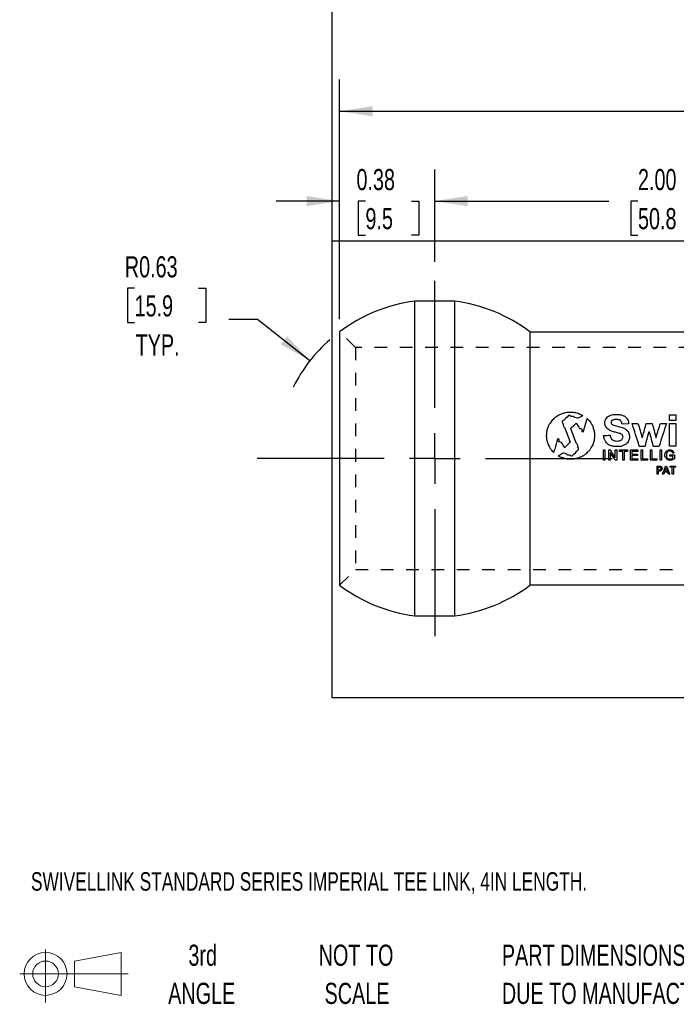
# Model space of a CAD drawing. Header units: inches. Extents: x 1 to 129, y 1 to 99.
# Tile 1 of 27: x 0.54 to 5.72, y 0.58 to 8.35. Entities that reach past the tile are written whole.
import ezdxf

# ---------------------------------------------------------------- set-up
doc = ezdxf.new("R2010")
doc.units = ezdxf.units.IN
doc.header["$LTSCALE"] = 2
doc.header["$MEASUREMENT"] = 0
doc.linetypes.add('CENTERX2', pattern=[0.8, 0.5, -0.1, 0.1, -0.1])
doc.linetypes.add('HIDDEN', pattern=[0.075, 0.05, -0.025])
doc.layers.add('CENTER', color=40, linetype='CENTERX2')
doc.layers.add('HIDDEN', color=102, linetype='HIDDEN')
doc.layers.add('DIMENSIONS', color=140, linetype='Continuous', lineweight=25)
doc.layers.add('TEXT', color=140, linetype='Continuous', lineweight=25)
doc.styles.add('SLDTEXTSTYLE0', font='TXT', dxfattribs={"width": 0.7})
doc.dimstyles.new('SLDDIMSTYLE0', dxfattribs={"dimtxt": 0.169922, "dimasz": 0.26, "dimexe": 0, "dimexo": 0.0625, "dimgap": 0.04248, "dimtad": 0, "dimtih": 1, "dimtoh": 1, "dimlfac": 0.5, "dimrnd": 1e-09, "dimdsep": 46, "dimtxsty": 'SLDTEXTSTYLE0', "dimsah": 1, "dimcen": 0, "dimadec": 0, "dimazin": 2, "dimtfac": 1, "dimtofl": 0, "dimtmove": 0, "dimatfit": 3, "dimfxl": 0, "dimfrac": 2, "dimtolj": 1, "dimtzin": 12, "dimarcsym": 0})
doc.dimstyles.new('SLDDIMSTYLE1', dxfattribs={"dimtxt": 0.169922, "dimasz": 0.26, "dimexe": 0, "dimexo": 0.0625, "dimgap": 0.04248, "dimtad": 0, "dimtih": 1, "dimtoh": 1, "dimlfac": 0.5, "dimrnd": 1e-09, "dimzin": 4, "dimdsep": 46, "dimtxsty": 'SLDTEXTSTYLE0', "dimsah": 1, "dimcen": 0.09, "dimadec": 0, "dimazin": 1, "dimtfac": 1, "dimtofl": 0, "dimtmove": 0, "dimatfit": 3, "dimfxl": 0, "dimfrac": 2, "dimtolj": 1, "dimtzin": 12, "dimarcsym": 0})
doc.dimstyles.new('SLDDIMSTYLE2', dxfattribs={"dimtxt": 0.169922, "dimasz": 0.26, "dimexe": 0, "dimexo": 0.0625, "dimgap": 0.04248, "dimtad": 0, "dimtih": 1, "dimtoh": 1, "dimlfac": 0.5, "dimrnd": 1e-09, "dimdsep": 46, "dimtxsty": 'SLDTEXTSTYLE0', "dimsah": 1, "dimcen": 0.09, "dimadec": 0, "dimazin": 2, "dimtfac": 1, "dimtmove": 0, "dimatfit": 0, "dimfxl": 0, "dimfrac": 2, "dimtolj": 1, "dimtzin": 12, "dimarcsym": 0})
doc.dimstyles.new('SLDDIMSTYLE3', dxfattribs={"dimtxt": 0.169922, "dimasz": 0.26, "dimexe": 0, "dimexo": 0.0625, "dimgap": 0.04248, "dimtad": 0, "dimtih": 1, "dimtoh": 1, "dimlfac": 0.5, "dimrnd": 1e-09, "dimzin": 12, "dimdsep": 46, "dimtxsty": 'SLDTEXTSTYLE0', "dimsah": 1, "dimcen": 0.09, "dimadec": 0, "dimazin": 3, "dimtfac": 1, "dimtofl": 0, "dimtmove": 0, "dimatfit": 3, "dimfxl": 0, "dimfrac": 2, "dimtolj": 1, "dimtzin": 12, "dimarcsym": 0})

# ---------------------------------------------------------------- blocks, each defined once
blk = doc.blocks.new('Block11')
at = {"color": 7, "linetype": 'Continuous', "lineweight": 18}
for p, q in [((0.2038, 0.4182), (0.2038, 0)), ((0.4315, 0.3281), (0.8012, 0.3962)), ((0.8012, 0.3962), (0.8012, 0.0576)), ((0.4315, 0.1257), (0.4315, 0.3281)), ((0, 0.2269), (0.8562, 0.2269)), ((0.4315, 0.1257), (0.8012, 0.0576))]:
    blk.add_line(p, q, dxfattribs=at)
for radius in [0.1693, 0.1012]:
    blk.add_circle((0.2038, 0.2269), radius, dxfattribs=at)
blk = doc.blocks.new('Block12')
at = {"color": 7, "linetype": 'Continuous'}
blk.add_blockref('Block11', (0, 0), dxfattribs=at)
blk = doc.blocks.new('SW_NOTE_0_2')
at = {"layer": 'TEXT', "color": 0, "char_height": 0.166667, "attachment_point": 1, "style": 'SLDTEXTSTYLE0'}
for s, insert in [('PART DIMENSIONS MAY DIFFER SLIGHTLY', (0, 0.2148)), ("DUE TO MANUFACTURER'S VARIANCES", (0, -0.0861))]:
    blk.add_mtext(s, dxfattribs=dict(at, insert=insert))
blk = doc.blocks.new('SW_NOTE_0_3')
at = {"layer": 'TEXT', "color": 0, "char_height": 0.16667, "attachment_point": 2, "style": 'SLDTEXTSTYLE0'}
for s, insert in [('NOT TO', (0.4141, 0.2148)), ('SCALE', (0.4216, -0.0861))]:
    blk.add_mtext(s, dxfattribs=dict(at, insert=insert))
blk = doc.blocks.new('SW_NOTE_0_4')
at = {"layer": 'TEXT', "color": 0, "char_height": 0.16667, "attachment_point": 2, "style": 'SLDTEXTSTYLE0'}
for s, insert in [('3rd', (0.1823, 0.2148)), ('ANGLE', (0.1746, -0.0861))]:
    blk.add_mtext(s, dxfattribs=dict(at, insert=insert))
blk = doc.blocks.new('_D')
at = {"layer": 'DIMENSIONS'}
for p, q in [((1.4443, 6.2277), (1.3873, 6.2277)), ((1.3873, 6.2277), (1.3873, 5.9576)), ((1.9493, 6.2277), (2.0063, 6.2277)), ((2.0063, 6.2277), (2.0063, 5.9576)), ((2.4136, 5.9809), (2.1884, 5.9809)), ((2.8271, 5.6568), (2.4136, 5.9809)), ((1.3873, 5.9576), (1.4443, 5.9576)), ((2.0063, 5.9576), (1.9493, 5.9576))]:
    blk.add_line(p, q, dxfattribs=at)
blk.add_arc((3.8108, 4.8856), 1.25, 131.44382, 153.21439, dxfattribs=at)
blk.add_solid([(2.8271, 5.6568), (2.6471, 5.8487), (2.5978, 5.7857)], dxfattribs=at)
at = {"layer": 'DIMENSIONS', "char_height": 0.16667, "attachment_point": 1, "style": 'SLDTEXTSTYLE0'}
for s, insert in [('R0.63', (1.367, 6.4805)), ('15.9', (1.4443, 6.1724)), ('TYP.', (1.4525, 5.8643))]:
    blk.add_mtext(s, dxfattribs=dict(at, insert=insert))
blk = doc.blocks.new('_D_2')
at = {"layer": 'DIMENSIONS'}
for p, q in [((3.8108, 6.4356), (3.8108, 7.1655)), ((7.8108, 6.4356), (7.8108, 7.1655)), ((3.8108, 6.9155), (5.1828, 6.9155)), ((5.4131, 6.9155), (5.356, 6.9155)), ((5.356, 6.9155), (5.356, 6.6455)), ((5.918, 6.9155), (5.9751, 6.9155)), ((5.9751, 6.9155), (5.9751, 6.6455)), ((7.8108, 6.9155), (6.1483, 6.9155)), ((5.356, 6.6455), (5.4131, 6.6455)), ((5.9751, 6.6455), (5.918, 6.6455))]:
    blk.add_line(p, q, dxfattribs=at)
for points in [[(3.8108, 6.9155), (4.0708, 6.8755), (4.0708, 6.9555)], [(7.8108, 6.9155), (7.5508, 6.9555), (7.5508, 6.8755)]]:
    blk.add_solid(points, dxfattribs=at)
at = {"layer": 'DIMENSIONS', "char_height": 0.16667, "attachment_point": 1, "style": 'SLDTEXTSTYLE0'}
for s, insert in [('2.00', (5.4131, 7.1684)), ('50.8', (5.4131, 6.8603))]:
    blk.add_mtext(s, dxfattribs=dict(at, insert=insert))
blk = doc.blocks.new('_D_3')
at = {"layer": 'DIMENSIONS'}
for p, q in [((3.0608, 5.9856), (3.0608, 7.1655)), ((3.8108, 6.4356), (3.8108, 7.1655)), ((3.0608, 6.9155), (2.5608, 6.9155)), ((3.2643, 6.9155), (3.2072, 6.9155)), ((3.2072, 6.9155), (3.2072, 6.6455)), ((3.6278, 6.9155), (3.6849, 6.9155)), ((3.6849, 6.9155), (3.6849, 6.6455)), ((3.8108, 6.9155), (4.3108, 6.9155)), ((3.2072, 6.6455), (3.2643, 6.6455)), ((3.6849, 6.6455), (3.6278, 6.6455))]:
    blk.add_line(p, q, dxfattribs=at)
for points in [[(3.0608, 6.9155), (2.8008, 6.9555), (2.8008, 6.8755)], [(3.8108, 6.9155), (4.0708, 6.8755), (4.0708, 6.9555)]]:
    blk.add_solid(points, dxfattribs=at)
at = {"layer": 'DIMENSIONS', "char_height": 0.16667, "attachment_point": 1, "style": 'SLDTEXTSTYLE0'}
for s, insert in [('0.38', (3.1936, 7.1684)), ('9.5', (3.2643, 6.8603))]:
    blk.add_mtext(s, dxfattribs=dict(at, insert=insert))
blk = doc.blocks.new('_D_5')
at = {"layer": 'DIMENSIONS'}
for p, q in [((3.0608, 5.9856), (3.0608, 7.874)), ((12.5608, 5.9856), (12.5608, 7.874)), ((3.0608, 7.624), (7.2821, 7.624)), ((7.5124, 7.624), (7.4553, 7.624)), ((7.4553, 7.624), (7.4553, 7.3539)), ((8.1587, 7.624), (8.2157, 7.624)), ((8.2157, 7.624), (8.2157, 7.3539)), ((12.5608, 7.624), (8.3889, 7.624)), ((7.4553, 7.3539), (7.5124, 7.3539)), ((8.2157, 7.3539), (8.1587, 7.3539))]:
    blk.add_line(p, q, dxfattribs=at)
for points in [[(3.0608, 7.624), (3.3208, 7.584), (3.3208, 7.664)], [(12.5608, 7.624), (12.3008, 7.664), (12.3008, 7.584)]]:
    blk.add_solid(points, dxfattribs=at)
at = {"layer": 'DIMENSIONS', "char_height": 0.16667, "attachment_point": 1, "style": 'SLDTEXTSTYLE0'}
for s, insert in [('4.75', (7.5831, 7.8769)), ('120.7', (7.5124, 7.5688))]:
    blk.add_mtext(s, dxfattribs=dict(at, insert=insert))
blk = doc.blocks.new('SW_CENTERMARKSYMBOL_2')
at = {"layer": 'CENTER', "color": 0}
for p, q in [((0, 0.4), (0, 1.45)), ((0, 0), (0, 0.2)), ((-0.4, 0), (-1.45, 0)), ((0, 0), (-0.2, 0)), ((0, 0), (0, -0.2)), ((0, 0), (0.2, 0)), ((0.4, 0), (1.45, 0)), ((0, -0.4), (0, -1.45))]:
    blk.add_line(p, q, dxfattribs=at)

msp = doc.modelspace()

# ---------------------------------------------------------------- linework, layer by layer
for p, q in [((3.653, 3.6456), (3.653, 6.1256)), ((3.9686, 6.1256), (3.653, 6.1256)), ((3.9686, 3.6456), (3.9686, 6.1256)), ((3.0608, 5.8856), (3.0608, 3.8856)), ((4.5608, 5.8856), (4.5608, 3.8856)), ((4.5608, 5.8856), (7.0608, 5.8856)), ((4.8796, 5.2494), (4.8639, 5.2491)), ((4.8785, 5.2237), (4.8661, 5.2236)), ((4.8972, 5.2491), (4.8796, 5.2494)), ((4.8927, 5.2168), (4.8852, 5.2168)), ((4.8979, 5.2176), (4.8936, 5.2177)), ((4.94, 5.2029), (4.9356, 5.2031)), ((4.9758, 5.2248), (4.9777, 5.2243)), ((5.2255, 5.2336), (5.2537, 5.2336)), ((5.6614, 5.1853), (5.6614, 5.2291)), ((5.6614, 5.2291), (5.7108, 5.2291)), ((5.7108, 5.2291), (5.7108, 5.1853)), ((4.9253, 5.1639), (4.927, 5.1639)), ((5.2012, 5.1752), (5.2012, 5.1676)), ((5.2549, 5.1926), (5.2274, 5.1926)), ((5.3391, 5.1602), (5.2874, 5.1575)), ((5.366, 5.1623), (5.4132, 5.1629)), ((5.4786, 5.1629), (5.5247, 5.1629)), ((5.5898, 5.1629), (5.6379, 5.1629)), ((5.7108, 5.1853), (5.6614, 5.1853)), ((5.6614, 4.9838), (5.6614, 5.1629)), ((5.6614, 5.1629), (5.7108, 5.1629)), ((5.7108, 5.1629), (5.7108, 4.9838)), ((4.8834, 5.121), (4.8834, 5.123)), ((4.9698, 5.0985), (4.9831, 5.0969)), ((5.0698, 5.0883), (5.0698, 5.065)), ((5.346, 5.065), (5.346, 5.0529)), ((5.446, 5.0502), (5.446, 5.0481)), ((5.446, 5.0481), (5.4472, 5.0481)), ((5.4999, 5.0969), (5.5016, 5.0969)), ((5.5544, 5.0517), (5.5544, 5.0492)), ((5.5544, 5.0492), (5.5554, 5.0492)), ((4.7804, 5.0398), (4.7791, 5.0396)), ((4.7849, 5.0394), (4.7804, 5.0398)), ((4.9378, 4.9835), (4.9378, 4.989)), ((5.2657, 4.9792), (5.2228, 4.9802)), ((5.246, 5.0226), (5.2599, 5.0246)), ((5.4231, 4.9838), (5.4705, 4.9838)), ((5.5318, 4.9838), (5.5795, 4.9838)), ((5.7108, 4.9838), (5.6614, 4.9838)), ((4.7826, 4.9054), (4.7826, 4.9066)), ((4.8222, 4.9303), (4.8259, 4.9303)), ((4.8596, 4.9143), (4.8665, 4.915)), ((4.8665, 4.915), (4.8746, 4.915)), ((4.8826, 4.9069), (4.8949, 4.9069)), ((4.9447, 4.9561), (4.9447, 4.9683)), ((5.142, 4.8724), (5.142, 4.9529)), ((5.142, 4.9529), (5.1529, 4.9529)), ((5.1529, 4.9529), (5.1529, 4.8724)), ((5.1827, 4.9529), (5.1937, 4.9529)), ((5.1827, 4.8724), (5.1827, 4.9529)), ((5.1937, 4.9329), (5.1937, 4.8724)), ((5.195, 4.9329), (5.1937, 4.9329)), ((5.2333, 4.8928), (5.2345, 4.8928)), ((5.2345, 4.9529), (5.2456, 4.9529)), ((5.2345, 4.8928), (5.2345, 4.9529)), ((5.2456, 4.9529), (5.2456, 4.8724)), ((5.2677, 4.9529), (5.3315, 4.9529)), ((5.2677, 4.9419), (5.2677, 4.9529)), ((5.2941, 4.9419), (5.2677, 4.9419)), ((5.2941, 4.8724), (5.2941, 4.9419)), ((5.3051, 4.9419), (5.3051, 4.8724)), ((5.3315, 4.9419), (5.3051, 4.9419)), ((5.3315, 4.9529), (5.3315, 4.9419)), ((5.3536, 4.9529), (5.412, 4.9529)), ((5.3536, 4.8724), (5.3536, 4.9529)), ((5.3646, 4.9419), (5.3646, 4.9187)), ((5.412, 4.9419), (5.3646, 4.9419)), ((5.3646, 4.9187), (5.4087, 4.9187)), ((5.3646, 4.909), (5.3646, 4.8834)), ((5.4087, 4.909), (5.3646, 4.909)), ((5.4087, 4.9187), (5.4087, 4.909)), ((5.412, 4.9529), (5.412, 4.9419)), ((5.4385, 4.9529), (5.4495, 4.9529)), ((5.4385, 4.8724), (5.4385, 4.9529)), ((5.4495, 4.9529), (5.4495, 4.8834)), ((5.5113, 4.9529), (5.5233, 4.9529)), ((5.5113, 4.8724), (5.5113, 4.9529)), ((5.5233, 4.9529), (5.5233, 4.8834)), ((5.5873, 4.8724), (5.5873, 4.9529)), ((5.5873, 4.9529), (5.5984, 4.9529)), ((5.5984, 4.9529), (5.5984, 4.8724)), ((5.626, 4.9012), (5.626, 4.9221)), ((5.6374, 4.9193), (5.6374, 4.9069)), ((5.6645, 4.9143), (5.6998, 4.9143)), ((5.6645, 4.9032), (5.6645, 4.9143)), ((5.6879, 4.9032), (5.6645, 4.9032)), ((5.6879, 4.889), (5.6879, 4.9032)), ((5.6971, 4.9334), (5.6971, 4.9305)), ((5.6998, 4.9143), (5.6998, 4.8834)), ((4.8997, 4.8796), (4.863, 4.8796)), ((5.1529, 4.8724), (5.142, 4.8724)), ((5.1937, 4.8724), (5.1827, 4.8724)), ((5.2456, 4.8724), (5.2345, 4.8724)), ((5.3051, 4.8724), (5.2941, 4.8724)), ((5.4132, 4.8724), (5.3536, 4.8724)), ((5.3646, 4.8834), (5.4132, 4.8834)), ((5.4132, 4.8834), (5.4132, 4.8724)), ((5.4892, 4.8724), (5.4385, 4.8724)), ((5.4495, 4.8834), (5.4892, 4.8834)), ((5.4892, 4.8834), (5.4892, 4.8724)), ((5.562, 4.8724), (5.5113, 4.8724)), ((5.5233, 4.8834), (5.562, 4.8834)), ((5.562, 4.8834), (5.562, 4.8724)), ((5.5631, 4.8261), (5.5838, 4.8261)), ((5.5631, 4.7613), (5.5631, 4.8261)), ((5.5719, 4.8184), (5.5838, 4.8184)), ((5.5719, 4.7932), (5.5719, 4.8184)), ((5.5984, 4.8724), (5.5873, 4.8724)), ((5.6305, 4.8261), (5.6392, 4.8261)), ((5.6656, 4.8261), (5.7097, 4.8261)), ((5.6656, 4.8184), (5.6656, 4.8261)), ((5.6833, 4.8184), (5.6656, 4.8184)), ((5.6833, 4.7613), (5.6833, 4.8184)), ((5.6921, 4.8184), (5.6921, 4.7613)), ((5.7097, 4.8184), (5.6921, 4.8184)), ((5.696, 4.8817), (5.6941, 4.8813)), ((5.7097, 4.8261), (5.7097, 4.8184)), ((5.5719, 4.7613), (5.5631, 4.7613)), ((5.5814, 4.7932), (5.5719, 4.7932)), ((5.5719, 4.7856), (5.5719, 4.7613)), ((5.5827, 4.7856), (5.5719, 4.7856)), ((5.6159, 4.7613), (5.6062, 4.7613)), ((5.6479, 4.779), (5.6227, 4.779)), ((5.6458, 4.7865), (5.625, 4.7865)), ((5.6634, 4.7613), (5.6547, 4.7613)), ((5.6921, 4.7613), (5.6833, 4.7613)), ((7.0608, 3.8856), (4.5608, 3.8856)), ((3.653, 3.6456), (3.9686, 3.6456))]:
    msp.add_line(p, q)
for start, end in [(97.25225, 126.8699), (53.1301, 82.74775), (233.1301, 262.74775), (277.25225, 306.8699)]:
    msp.add_arc((3.8108, 4.8856), 1.25, start, end)
for points in [[(4.7561, 5.2063), (4.7476, 5.1978), (4.7392, 5.1893), (4.7307, 5.1807)], [(4.7893, 5.2278), (4.7782, 5.2206), (4.7671, 5.2135), (4.7561, 5.2063)], [(4.8141, 5.2383), (4.8058, 5.2348), (4.7975, 5.2313), (4.7893, 5.2278)], [(4.8405, 5.2463), (4.8317, 5.2436), (4.8229, 5.241), (4.8141, 5.2383)], [(4.8661, 5.2236), (4.8495, 5.2082), (4.833, 5.1927), (4.8164, 5.177)], [(4.8639, 5.2491), (4.8561, 5.2481), (4.8483, 5.2472), (4.8405, 5.2463)], [(4.8852, 5.2168), (4.883, 5.2191), (4.8807, 5.2214), (4.8785, 5.2237)], [(4.8936, 5.2177), (4.8933, 5.2174), (4.893, 5.2171), (4.8927, 5.2168)], [(4.9156, 5.2467), (4.9094, 5.2475), (4.9033, 5.2483), (4.8972, 5.2491)], [(4.9015, 5.2166), (4.9003, 5.2169), (4.8991, 5.2173), (4.8979, 5.2176)], [(4.9079, 5.2146), (4.9058, 5.2152), (4.9036, 5.2159), (4.9015, 5.2166)], [(4.915, 5.2079), (4.9127, 5.2101), (4.9103, 5.2124), (4.9079, 5.2146)], [(4.9356, 5.2031), (4.9287, 5.2047), (4.9219, 5.2063), (4.915, 5.2079)], [(4.9328, 5.2429), (4.9271, 5.2442), (4.9213, 5.2455), (4.9156, 5.2467)], [(4.9553, 5.235), (4.9478, 5.2376), (4.9403, 5.2403), (4.9328, 5.2429)], [(4.9755, 5.2221), (4.9637, 5.2157), (4.9518, 5.2094), (4.94, 5.2029)], [(4.9758, 5.2248), (4.969, 5.2282), (4.9621, 5.2316), (4.9553, 5.235)], [(4.9777, 5.2243), (4.977, 5.2236), (4.9762, 5.2228), (4.9755, 5.2221)], [(5.1579, 5.1924), (5.1609, 5.1973), (5.164, 5.2022), (5.167, 5.2071)], [(5.167, 5.2071), (5.1715, 5.211), (5.1759, 5.2149), (5.1804, 5.2188)], [(5.1804, 5.2188), (5.1835, 5.22), (5.1866, 5.2212), (5.1897, 5.2225)], [(5.1897, 5.2225), (5.1965, 5.2251), (5.2034, 5.2278), (5.2102, 5.2305)], [(5.2102, 5.2305), (5.2153, 5.2315), (5.2204, 5.2326), (5.2255, 5.2336)], [(5.2537, 5.2336), (5.2632, 5.2324), (5.2727, 5.2311), (5.2822, 5.2299)], [(5.2822, 5.2299), (5.2897, 5.227), (5.2973, 5.2241), (5.3049, 5.2211)], [(5.3049, 5.2211), (5.3111, 5.2157), (5.3173, 5.2103), (5.3236, 5.2048)], [(5.3236, 5.2048), (5.3266, 5.1998), (5.3296, 5.1948), (5.3326, 5.1898)], [(4.7078, 5.1454), (4.7049, 5.1377), (4.7019, 5.13), (4.6989, 5.1223)], [(4.72, 5.1651), (4.7159, 5.1586), (4.7119, 5.152), (4.7078, 5.1454)], [(4.7307, 5.1807), (4.7271, 5.1755), (4.7236, 5.1703), (4.72, 5.1651)], [(4.8164, 5.177), (4.8165, 5.1733), (4.8166, 5.1695), (4.8167, 5.1658)], [(4.8167, 5.1658), (4.8191, 5.1635), (4.8215, 5.1612), (4.8239, 5.1589)], [(4.8239, 5.1589), (4.824, 5.1541), (4.8241, 5.1494), (4.8241, 5.1446)], [(4.8241, 5.1446), (4.8253, 5.1415), (4.8264, 5.1384), (4.8276, 5.1353)], [(4.8276, 5.1353), (4.8308, 5.1323), (4.834, 5.1293), (4.8372, 5.1262)], [(4.8372, 5.1262), (4.8507, 5.0892), (4.8642, 5.0517), (4.8777, 5.0139)], [(4.8834, 5.123), (4.8839, 5.1235), (4.8844, 5.124), (4.8849, 5.1245)], [(4.8849, 5.1245), (4.8984, 5.1377), (4.9118, 5.1509), (4.9253, 5.1639)], [(4.927, 5.1639), (4.9333, 5.1532), (4.9397, 5.1425), (4.946, 5.1317)], [(4.946, 5.1317), (4.9477, 5.129), (4.9493, 5.1262), (4.9509, 5.1234)], [(4.9844, 5.1028), (4.9868, 5.1114), (4.9892, 5.1201), (4.9916, 5.1287)], [(4.9916, 5.1287), (4.9969, 5.148), (5.0023, 5.1672), (5.0077, 5.1862)], [(5.011, 5.1978), (5.0099, 5.1939), (5.0088, 5.1901), (5.0077, 5.1862)], [(5.0122, 5.2004), (5.0118, 5.1995), (5.0114, 5.1987), (5.011, 5.1978)], [(5.0122, 5.2004), (5.0131, 5.2), (5.0141, 5.1995), (5.015, 5.1991)], [(5.015, 5.1991), (5.0167, 5.1969), (5.0183, 5.1946), (5.02, 5.1924)], [(5.02, 5.1924), (5.0235, 5.1888), (5.027, 5.1852), (5.0304, 5.1816)], [(5.0304, 5.1816), (5.0339, 5.1769), (5.0373, 5.1722), (5.0407, 5.1676)], [(5.0407, 5.1676), (5.0453, 5.1598), (5.0499, 5.1521), (5.0545, 5.1443)], [(5.0545, 5.1443), (5.0574, 5.1355), (5.0603, 5.1267), (5.0633, 5.1179)], [(5.152, 5.1746), (5.1539, 5.1805), (5.1559, 5.1865), (5.1579, 5.1924)], [(5.153, 5.1559), (5.1527, 5.1622), (5.1523, 5.1684), (5.152, 5.1746)], [(5.1556, 5.1443), (5.1547, 5.1482), (5.1539, 5.152), (5.153, 5.1559)], [(5.1634, 5.1311), (5.1608, 5.1355), (5.1582, 5.1399), (5.1556, 5.1443)], [(5.1707, 5.121), (5.1682, 5.1244), (5.1658, 5.1277), (5.1634, 5.1311)], [(5.2051, 5.1822), (5.2038, 5.1799), (5.2025, 5.1775), (5.2012, 5.1752)], [(5.2012, 5.1676), (5.2015, 5.1654), (5.2019, 5.1632), (5.2022, 5.1611)], [(5.2022, 5.1611), (5.2041, 5.1591), (5.206, 5.1571), (5.208, 5.1551)], [(5.2091, 5.1858), (5.2078, 5.1846), (5.2064, 5.1834), (5.2051, 5.1822)], [(5.208, 5.1551), (5.2129, 5.1526), (5.2179, 5.15), (5.2228, 5.1475)], [(5.2178, 5.1897), (5.2149, 5.1884), (5.212, 5.1871), (5.2091, 5.1858)], [(5.2274, 5.1926), (5.2242, 5.1916), (5.221, 5.1906), (5.2178, 5.1897)], [(5.2228, 5.1475), (5.2422, 5.1425), (5.2617, 5.1374), (5.2811, 5.1323)], [(5.2627, 5.1906), (5.2601, 5.1913), (5.2575, 5.1919), (5.2549, 5.1926)], [(5.27, 5.1884), (5.2676, 5.1891), (5.2651, 5.1899), (5.2627, 5.1906)], [(5.2748, 5.1853), (5.2732, 5.1864), (5.2716, 5.1874), (5.27, 5.1884)], [(5.2797, 5.1787), (5.2781, 5.1809), (5.2764, 5.1831), (5.2748, 5.1853)], [(5.2839, 5.1729), (5.2825, 5.1749), (5.2811, 5.1768), (5.2797, 5.1787)], [(5.2811, 5.1323), (5.2879, 5.1302), (5.2947, 5.1281), (5.3015, 5.1261)], [(5.2868, 5.1643), (5.2859, 5.1672), (5.2849, 5.1701), (5.2839, 5.1729)], [(5.2874, 5.1575), (5.2872, 5.1598), (5.287, 5.1621), (5.2868, 5.1643)], [(5.3015, 5.1261), (5.3077, 5.1221), (5.3139, 5.1181), (5.32, 5.1141)], [(5.3326, 5.1898), (5.3345, 5.1855), (5.3363, 5.1813), (5.3382, 5.177)], [(5.3382, 5.177), (5.3385, 5.1714), (5.3388, 5.1658), (5.3391, 5.1602)], [(5.4231, 4.9838), (5.404, 5.0442), (5.385, 5.104), (5.366, 5.1623)], [(5.4132, 5.1629), (5.4241, 5.1259), (5.4351, 5.0882), (5.446, 5.0502)], [(5.4503, 5.0608), (5.4597, 5.0952), (5.4692, 5.1293), (5.4786, 5.1629)], [(5.5247, 5.1629), (5.5346, 5.1264), (5.5445, 5.0892), (5.5544, 5.0517)], [(5.5566, 5.0556), (5.5677, 5.0918), (5.5788, 5.1276), (5.5898, 5.1629)], [(5.6379, 5.1629), (5.6184, 5.1044), (5.599, 5.0444), (5.5795, 4.9838)], [(4.6905, 5.0691), (4.6905, 5.0668), (4.6904, 5.0645), (4.6904, 5.0622)], [(4.6904, 5.0622), (4.6906, 5.0598), (4.6909, 5.0574), (4.6911, 5.055)], [(4.6913, 5.0752), (4.691, 5.0732), (4.6908, 5.0711), (4.6905, 5.0691)], [(4.6911, 5.055), (4.6915, 5.051), (4.692, 5.047), (4.6924, 5.043)], [(4.6924, 5.0933), (4.692, 5.0873), (4.6916, 5.0812), (4.6913, 5.0752)], [(4.6956, 5.1094), (4.6945, 5.104), (4.6935, 5.0986), (4.6924, 5.0933)], [(4.6989, 5.1223), (4.6978, 5.118), (4.6967, 5.1137), (4.6956, 5.1094)], [(4.9245, 5.0084), (4.9108, 5.0463), (4.8971, 5.0839), (4.8834, 5.121)], [(4.9509, 5.1234), (4.957, 5.1218), (4.963, 5.1202), (4.9691, 5.1186)], [(4.9691, 5.1186), (4.9702, 5.1181), (4.9713, 5.1177), (4.9725, 5.1172)], [(4.9725, 5.1172), (4.9716, 5.111), (4.9707, 5.1047), (4.9698, 5.0985)], [(4.9831, 5.0969), (4.9835, 5.0988), (4.984, 5.1008), (4.9844, 5.1028)], [(5.0633, 5.1179), (5.0654, 5.1081), (5.0676, 5.0982), (5.0698, 5.0883)], [(5.0698, 5.065), (5.0694, 5.0563), (5.0691, 5.0476), (5.0687, 5.0389)], [(5.142, 5.0658), (5.1591, 5.0673), (5.1762, 5.0688), (5.1934, 5.0704)], [(5.1443, 5.0502), (5.1435, 5.0554), (5.1428, 5.0606), (5.142, 5.0658)], [(5.1489, 5.036), (5.1473, 5.0408), (5.1458, 5.0455), (5.1443, 5.0502)], [(5.185, 5.1107), (5.1802, 5.1142), (5.1755, 5.1176), (5.1707, 5.121)], [(5.2122, 5.098), (5.2031, 5.1023), (5.1941, 5.1065), (5.185, 5.1107)], [(5.1934, 5.0704), (5.1944, 5.0655), (5.1955, 5.0606), (5.1966, 5.0556)], [(5.1966, 5.0556), (5.1984, 5.0512), (5.2003, 5.0468), (5.2022, 5.0424)], [(5.2426, 5.09), (5.2324, 5.0927), (5.2223, 5.0954), (5.2122, 5.098)], [(5.2748, 5.0815), (5.2641, 5.0843), (5.2533, 5.0872), (5.2426, 5.09)], [(5.2874, 5.0742), (5.2832, 5.0766), (5.279, 5.0791), (5.2748, 5.0815)], [(5.2935, 5.0656), (5.2915, 5.0685), (5.2894, 5.0713), (5.2874, 5.0742)], [(5.2916, 5.0433), (5.2932, 5.0465), (5.2947, 5.0497), (5.2963, 5.0529)], [(5.2963, 5.0529), (5.2954, 5.0571), (5.2944, 5.0614), (5.2935, 5.0656)], [(5.32, 5.1141), (5.3251, 5.1087), (5.3302, 5.1034), (5.3353, 5.098)], [(5.3353, 5.098), (5.3381, 5.0921), (5.3409, 5.0862), (5.3437, 5.0803)], [(5.3437, 5.0803), (5.3445, 5.0752), (5.3452, 5.0701), (5.346, 5.065)], [(5.346, 5.0529), (5.3453, 5.0482), (5.3447, 5.0434), (5.344, 5.0387)], [(5.4472, 5.0481), (5.4477, 5.0497), (5.4483, 5.0513), (5.4488, 5.0529)], [(5.4488, 5.0529), (5.4493, 5.0555), (5.4498, 5.0582), (5.4503, 5.0608)], [(5.4705, 4.9838), (5.48, 5.0202), (5.4895, 5.0565), (5.499, 5.0924)], [(5.499, 5.0924), (5.4993, 5.0939), (5.4996, 5.0954), (5.4999, 5.0969)], [(5.5016, 5.0969), (5.502, 5.096), (5.5023, 5.0952), (5.5026, 5.0944)], [(5.5026, 5.0944), (5.5124, 5.0579), (5.5221, 5.0209), (5.5318, 4.9838)], [(5.5554, 5.0492), (5.5558, 5.0513), (5.5562, 5.0535), (5.5566, 5.0556)], [(4.6924, 5.043), (4.6928, 5.0398), (4.6933, 5.0366), (4.6938, 5.0334)], [(4.6938, 5.0334), (4.6947, 5.0298), (4.6957, 5.0262), (4.6966, 5.0226)], [(4.6966, 5.0226), (4.6978, 5.0183), (4.6989, 5.014), (4.7001, 5.0097)], [(4.7001, 5.0097), (4.7018, 5.0052), (4.7035, 5.0008), (4.7052, 4.9964)], [(4.7052, 4.9964), (4.7074, 4.9918), (4.7096, 4.9872), (4.7117, 4.9826)], [(4.7117, 4.9826), (4.714, 4.9784), (4.7163, 4.9742), (4.7185, 4.97)], [(4.7185, 4.97), (4.7206, 4.9671), (4.7226, 4.9642), (4.7247, 4.9612)], [(4.7786, 5.038), (4.7714, 5.012), (4.7643, 4.9858), (4.7571, 4.9596)], [(4.7791, 5.0396), (4.7789, 5.0391), (4.7787, 5.0386), (4.7786, 5.038)], [(4.7877, 5.0383), (4.7868, 5.0387), (4.7858, 5.039), (4.7849, 5.0394)], [(4.7923, 5.0372), (4.7908, 5.0376), (4.7893, 5.0379), (4.7877, 5.0383)], [(4.7884, 5.0187), (4.7886, 5.0197), (4.7888, 5.0208), (4.789, 5.0218)], [(4.7893, 5.0181), (4.789, 5.0183), (4.7887, 5.0185), (4.7884, 5.0187)], [(4.789, 5.0218), (4.7902, 5.0255), (4.7914, 5.0291), (4.7926, 5.0328)], [(4.7953, 5.016), (4.7933, 5.0167), (4.7913, 5.0174), (4.7893, 5.0181)], [(4.7926, 5.0328), (4.7925, 5.0342), (4.7924, 5.0357), (4.7923, 5.0372)], [(4.8028, 5.014), (4.8003, 5.0147), (4.7978, 5.0154), (4.7953, 5.016)], [(4.8114, 5.0108), (4.8085, 5.0119), (4.8056, 5.0129), (4.8028, 5.014)], [(4.833, 4.9723), (4.8258, 4.9851), (4.8186, 4.998), (4.8114, 5.0108)], [(4.835, 4.9705), (4.8344, 4.9711), (4.8337, 4.9717), (4.833, 4.9723)], [(4.8764, 5.0123), (4.8626, 4.9984), (4.8488, 4.9845), (4.835, 4.9705)], [(4.8777, 5.0139), (4.8773, 5.0134), (4.8769, 5.0129), (4.8764, 5.0123)], [(4.9258, 5.0071), (4.9254, 5.0075), (4.9249, 5.0079), (4.9245, 5.0084)], [(4.928, 5.0037), (4.9273, 5.0048), (4.9265, 5.006), (4.9258, 5.0071)], [(4.9344, 4.9978), (4.9323, 4.9998), (4.9301, 5.0017), (4.928, 5.0037)], [(4.9378, 4.989), (4.9367, 4.9919), (4.9355, 4.9949), (4.9344, 4.9978)], [(4.9375, 4.975), (4.9376, 4.9778), (4.9377, 4.9806), (4.9378, 4.9835)], [(4.9447, 4.9683), (4.9423, 4.9706), (4.9399, 4.9728), (4.9375, 4.975)], [(5.0572, 4.9946), (5.0491, 4.981), (5.041, 4.9673), (5.0329, 4.9536)], [(5.0648, 5.0184), (5.0623, 5.0105), (5.0597, 5.0026), (5.0572, 4.9946)], [(5.0687, 5.0389), (5.0674, 5.0321), (5.0661, 5.0252), (5.0648, 5.0184)], [(5.1584, 5.016), (5.1552, 5.0227), (5.1521, 5.0294), (5.1489, 5.036)], [(5.1699, 5.0037), (5.1661, 5.0078), (5.1622, 5.0119), (5.1584, 5.016)], [(5.1784, 4.9958), (5.1756, 4.9984), (5.1728, 5.0011), (5.1699, 5.0037)], [(5.193, 4.9882), (5.1881, 4.9908), (5.1833, 4.9933), (5.1784, 4.9958)], [(5.208, 4.9842), (5.203, 4.9855), (5.198, 4.9869), (5.193, 4.9882)], [(5.2022, 5.0424), (5.2045, 5.0399), (5.2068, 5.0374), (5.2091, 5.035)], [(5.2228, 4.9802), (5.2179, 4.9815), (5.2129, 4.9829), (5.208, 4.9842)], [(5.2091, 5.035), (5.2154, 5.0317), (5.2217, 5.0284), (5.2281, 5.0251)], [(5.2281, 5.0251), (5.2341, 5.0243), (5.24, 5.0235), (5.246, 5.0226)], [(5.2599, 5.0246), (5.2641, 5.0255), (5.2683, 5.0264), (5.2725, 5.0273)], [(5.2811, 4.9814), (5.276, 4.9806), (5.2709, 4.9799), (5.2657, 4.9792)], [(5.2725, 5.0273), (5.2766, 5.0296), (5.2807, 5.0318), (5.2848, 5.0341)], [(5.2916, 4.9847), (5.2881, 4.9836), (5.2846, 4.9825), (5.2811, 4.9814)], [(5.2848, 5.0341), (5.2871, 5.0372), (5.2894, 5.0403), (5.2916, 5.0433)], [(5.3132, 4.9948), (5.306, 4.9915), (5.2988, 4.9881), (5.2916, 4.9847)], [(5.3296, 5.0099), (5.3241, 5.0049), (5.3187, 4.9998), (5.3132, 4.9948)], [(5.3395, 5.0246), (5.3362, 5.0197), (5.3329, 5.0148), (5.3296, 5.0099)], [(5.344, 5.0387), (5.3425, 5.034), (5.341, 5.0293), (5.3395, 5.0246)], [(4.7247, 4.9612), (4.7269, 4.9578), (4.7291, 4.9544), (4.7313, 4.951)], [(4.7313, 4.951), (4.7353, 4.9467), (4.7392, 4.9425), (4.7431, 4.9383)], [(4.7431, 4.9383), (4.7451, 4.9363), (4.7471, 4.9344), (4.749, 4.9324)], [(4.749, 4.9324), (4.7493, 4.9327), (4.7495, 4.9331), (4.7498, 4.9334)], [(4.7498, 4.9334), (4.7501, 4.9342), (4.7505, 4.935), (4.7508, 4.9357)], [(4.7508, 4.9357), (4.751, 4.937), (4.7513, 4.9382), (4.7515, 4.9394)], [(4.7515, 4.9394), (4.7523, 4.9422), (4.7531, 4.9449), (4.7539, 4.9477)], [(4.7539, 4.9477), (4.755, 4.9516), (4.7561, 4.9556), (4.7571, 4.9596)], [(4.7826, 4.9066), (4.7958, 4.9145), (4.809, 4.9224), (4.8222, 4.9303)], [(4.7923, 4.9012), (4.7891, 4.9026), (4.7858, 4.904), (4.7826, 4.9054)], [(4.829, 4.8861), (4.8168, 4.8911), (4.8045, 4.8962), (4.7923, 4.9012)], [(4.8259, 4.9303), (4.8328, 4.9281), (4.8398, 4.9259), (4.8468, 4.9237)], [(4.8468, 4.9237), (4.8511, 4.9206), (4.8553, 4.9175), (4.8596, 4.9143)], [(4.8746, 4.915), (4.8773, 4.9123), (4.8799, 4.9096), (4.8826, 4.9069)], [(4.8949, 4.9069), (4.9115, 4.9233), (4.9281, 4.9397), (4.9447, 4.9561)], [(4.9498, 4.8919), (4.9401, 4.8888), (4.9304, 4.8857), (4.9207, 4.8826)], [(4.9674, 4.8992), (4.9615, 4.8968), (4.9556, 4.8943), (4.9498, 4.8919)], [(4.9824, 4.9078), (4.9774, 4.905), (4.9724, 4.9021), (4.9674, 4.8992)], [(5.0051, 4.9237), (4.9976, 4.9184), (4.99, 4.9131), (4.9824, 4.9078)], [(5.0165, 4.9349), (5.0127, 4.9312), (5.0089, 4.9275), (5.0051, 4.9237)], [(5.0263, 4.9446), (5.023, 4.9414), (5.0197, 4.9382), (5.0165, 4.9349)], [(5.0329, 4.9536), (5.0307, 4.9506), (5.0285, 4.9476), (5.0263, 4.9446)], [(5.1937, 4.9529), (5.2069, 4.9329), (5.2201, 4.9129), (5.2333, 4.8928)], [(5.2345, 4.8724), (5.2214, 4.8926), (5.2082, 4.9127), (5.195, 4.9329)], [(5.626, 4.9221), (5.6266, 4.9244), (5.6272, 4.9267), (5.6278, 4.9291)], [(5.629, 4.8942), (5.628, 4.8965), (5.627, 4.8989), (5.626, 4.9012)], [(5.6278, 4.9291), (5.6296, 4.9317), (5.6313, 4.9344), (5.633, 4.9371)], [(5.6342, 4.8861), (5.6324, 4.8888), (5.6307, 4.8915), (5.629, 4.8942)], [(5.6387, 4.9237), (5.6382, 4.9222), (5.6378, 4.9207), (5.6374, 4.9193)], [(5.6374, 4.9069), (5.6376, 4.905), (5.6378, 4.9031), (5.638, 4.9012)], [(5.638, 4.9012), (5.6387, 4.8989), (5.6394, 4.8965), (5.6401, 4.8942)], [(5.6401, 4.9291), (5.6396, 4.9273), (5.6391, 4.9255), (5.6387, 4.9237)], [(5.6424, 4.9334), (5.6417, 4.932), (5.6409, 4.9305), (5.6401, 4.9291)], [(5.6451, 4.9371), (5.6442, 4.9359), (5.6433, 4.9346), (5.6424, 4.9334)], [(5.684, 4.9353), (5.6834, 4.9363), (5.6829, 4.9373), (5.6824, 4.9383)], [(5.6849, 4.9334), (5.6846, 4.934), (5.6843, 4.9346), (5.684, 4.9353)], [(5.6869, 4.9296), (5.6863, 4.9309), (5.6856, 4.9321), (5.6849, 4.9334)], [(5.6886, 4.9264), (5.6881, 4.9275), (5.6875, 4.9285), (5.6869, 4.9296)], [(5.6971, 4.9305), (5.6943, 4.9291), (5.6914, 4.9278), (5.6886, 4.9264)], [(5.6941, 4.9383), (5.6951, 4.9366), (5.6961, 4.935), (5.6971, 4.9334)], [(4.863, 4.8796), (4.8517, 4.8817), (4.8404, 4.8839), (4.829, 4.8861)], [(4.9207, 4.8826), (4.9137, 4.8816), (4.9067, 4.8806), (4.8997, 4.8796)], [(5.6062, 4.7613), (5.6143, 4.7829), (5.6224, 4.8045), (5.6305, 4.8261)], [(5.625, 4.7865), (5.6284, 4.7957), (5.6319, 4.8048), (5.6354, 4.814)], [(5.6354, 4.814), (5.6389, 4.8048), (5.6424, 4.7957), (5.6458, 4.7865)], [(5.6392, 4.8261), (5.6472, 4.8045), (5.6553, 4.7829), (5.6634, 4.7613)], [(5.6998, 4.8834), (5.6985, 4.8828), (5.6973, 4.8823), (5.696, 4.8817)], [(5.5838, 4.7942), (5.583, 4.7939), (5.5822, 4.7935), (5.5814, 4.7932)], [(5.6227, 4.779), (5.6204, 4.7731), (5.6181, 4.7672), (5.6159, 4.7613)], [(5.6547, 4.7613), (5.6524, 4.7672), (5.6502, 4.7731), (5.6479, 4.779)]]:
    msp.add_open_spline(points, degree=3)
for points, knots in [([(5.633, 4.9371), (5.6339, 4.9384), (5.6356, 4.9408), (5.6387, 4.9441), (5.6422, 4.947), (5.6473, 4.9502), (5.6543, 4.9531), (5.6633, 4.9543), (5.6723, 4.9534), (5.6808, 4.9503), (5.6884, 4.9453), (5.6922, 4.9406), (5.6941, 4.9383)], [0, 0, 0, 0, 0.063415, 0.125648, 0.18764, 0.250341, 0.375295, 0.500245, 0.6252, 0.75015, 0.874258, 1, 1, 1, 1]), ([(5.6401, 4.8942), (5.6411, 4.893), (5.6431, 4.8908), (5.6465, 4.8879), (5.6509, 4.8852), (5.6564, 4.8828), (5.6629, 4.8815), (5.6696, 4.8814), (5.6761, 4.8827), (5.6824, 4.8851), (5.6861, 4.8877), (5.6879, 4.889)], [0, 0, 0, 0, 0.084514, 0.167746, 0.251112, 0.375363, 0.500119, 0.624764, 0.748952, 0.873679, 1, 1, 1, 1]), ([(5.6824, 4.9383), (5.681, 4.9392), (5.6782, 4.9412), (5.6735, 4.9431), (5.6686, 4.9442), (5.6619, 4.9445), (5.6534, 4.943), (5.6479, 4.9391), (5.6451, 4.9371)], [0, 0, 0, 0, 0.127883, 0.251506, 0.374633, 0.501073, 0.7497, 1, 1, 1, 1]), ([(5.5838, 4.8261), (5.5851, 4.826), (5.5877, 4.8257), (5.5914, 4.8243), (5.5947, 4.8223), (5.5986, 4.8188), (5.6022, 4.8132), (5.6034, 4.8053), (5.6018, 4.7975), (5.5977, 4.7918), (5.5929, 4.7881), (5.588, 4.786), (5.5845, 4.7857), (5.5827, 4.7856)], [0, 0, 0, 0, 0.064166, 0.125731, 0.187088, 0.250651, 0.375431, 0.50021, 0.62499, 0.74977, 0.833183, 0.914722, 1, 1, 1, 1]), ([(5.5838, 4.8184), (5.5848, 4.8182), (5.5867, 4.8178), (5.5893, 4.8164), (5.5918, 4.8141), (5.5939, 4.8107), (5.5946, 4.8063), (5.5939, 4.8019), (5.5916, 4.7981), (5.5881, 4.7952), (5.5852, 4.7945), (5.5838, 4.7942)], [0, 0, 0, 0, 0.0852899, 0.1671701, 0.2504917, 0.3754511, 0.5004079, 0.6253673, 0.7503241, 0.8734195, 1, 1, 1, 1]), ([(5.6941, 4.8813), (5.6926, 4.8801), (5.6897, 4.8778), (5.6848, 4.8751), (5.6788, 4.8727), (5.6715, 4.8711), (5.6631, 4.871), (5.6549, 4.8724), (5.6471, 4.8755), (5.64, 4.88), (5.6361, 4.884), (5.6342, 4.8861)], [0, 0, 0, 0, 0.0843677, 0.1675488, 0.2509643, 0.3753284, 0.5001197, 0.6248179, 0.7491761, 0.8739577, 1, 1, 1, 1])]:
    msp.add_open_spline(points, degree=3, knots=knots)
at = {"layer": 'HIDDEN'}
for p, q in [((3.1858, 5.7606), (3.0608, 5.8856)), ((3.1858, 5.7606), (3.1858, 4.0106)), ((12.4358, 5.7606), (3.1858, 5.7606)), ((3.0608, 3.8856), (3.1858, 4.0106)), ((3.1858, 4.0106), (12.4358, 4.0106))]:
    msp.add_line(p, q, dxfattribs=at)
at = {"layer": 'TEXT'}
for p, q in [((3, 99), (3, 3)), ((129, 6.6), (3, 6.6)), ((3, 3), (129, 3))]:
    msp.add_line(p, q, dxfattribs=at)

# ---------------------------------------------------------------- block references
at = {"layer": 'CENTER'}
msp.add_blockref('SW_CENTERMARKSYMBOL_2', (3.8108, 4.8856), dxfattribs=at)
at = {"layer": 'TEXT'}
for name, p in [('Block12', (0.5384, 0.5948)), ('SW_NOTE_0_4', (1.799, 0.8374)), ('SW_NOTE_0_3', (2.7762, 0.8374)), ('SW_NOTE_0_2', (4.3401, 0.8374))]:
    msp.add_blockref(name, p, dxfattribs=at)

# ---------------------------------------------------------------- texts
at = {"layer": 'TEXT', "insert": (0.6272, 1.6236), "char_height": 0.145833, "attachment_point": 1, "style": 'SLDTEXTSTYLE0'}
msp.add_mtext('SWIVELLINK STANDARD SERIES IMPERIAL TEE LINK, 4IN LENGTH.', dxfattribs=at)

# ---------------------------------------------------------------- dimensions: what is measured, and where the dimension line sits
at = {"layer": 'DIMENSIONS'}
dim = msp.add_linear_dim(base=(12.5608, 7.624), p1=(3.0608, 5.8856), p2=(12.5608, 5.8856), angle=0, dimstyle='SLDDIMSTYLE3', dxfattribs=at)
dim.commit()
dim.dimension.update_dxf_attribs({"geometry": '_D_5', "text_midpoint": (7.8355, 7.624), "dimtype": 160})
for base, p1, p2, dimstyle, picture, middle in [((3.8107970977, 6.9155125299), (3.0607970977, 5.8855625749), (3.8107970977, 6.3355625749), 'SLDDIMSTYLE2', '_D_3', (3.4460562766, 6.9155125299)), ((3.8108, 6.9155), (7.8108, 6.3356), (3.8108, 6.3356), 'SLDDIMSTYLE1', '_D_2', (5.6655, 6.9155))]:
    dim = msp.add_linear_dim(base=base, p1=p1, p2=p2, dimstyle=dimstyle, dxfattribs=at)
    dim.commit()
    dim.dimension.update_dxf_attribs({"geometry": picture, "text_midpoint": middle, "dimtype": 160})
dim = msp.add_radius_dim(center=(3.8108, 4.88556), mpoint=(2.82707, 5.65678), text='<>\\PTYP.', dimstyle='SLDDIMSTYLE0', dxfattribs=at)
dim.commit()
dim.dimension.update_dxf_attribs({"geometry": '_D', "text_midpoint": (1.69681, 6.0687), "dimtype": 164})

doc.saveas('drawing.dxf')
